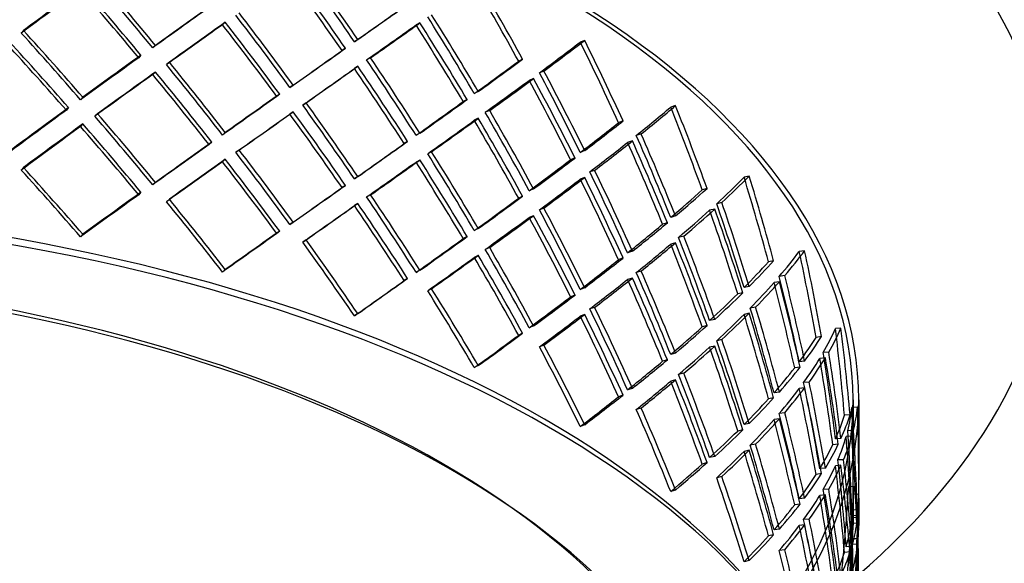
# Model space of a CAD drawing. Header units: millimetres. Extents: x -852 to 852, y -751 to 649.
# Tile 6 of 8: x 190 to 627, y 82 to 323. Entities that reach past the tile are written whole.
import ezdxf

# ---------------------------------------------------------------- set-up
doc = ezdxf.new("R2010")
doc.units = ezdxf.units.MM
doc.layers.add('HIDDEN', color=7, linetype='Continuous')
doc.layers.add('THICK', color=7, linetype='Continuous')

msp = doc.modelspace()

# ---------------------------------------------------------------- linework, layer by layer
at = {"layer": 'HIDDEN'}
for p, q in [((281.25, 321.84), (280, 320.76)), ((367.69, 321.54), (365.94, 320.65)), ((191.63, 318.21), (190.66, 317.05)), ((250.27, 311.59), (249.02, 310.51)), ((340.09, 314.17), (338.58, 313.17)), ((440.83, 313.82), (438.87, 313.04)), ((243.77, 307.25), (242.8, 306.09)), ((334.6, 310.29), (333.09, 309.29)), ((345.75, 306.05), (343.99, 305.16)), ((256.4, 304.11), (255.15, 303.03)), ((340.09, 302.29), (338.58, 301.3)), ((413.27, 305.43), (411.52, 304.54)), ((250.27, 299.72), (249.02, 298.64)), ((422.71, 300.19), (420.74, 299.41)), ((311.44, 293.92), (309.92, 292.93)), ((418.14, 296.82), (416.18, 296.04)), ((217.98, 288.56), (217.01, 287.41)), ((305.38, 289.97), (304.13, 288.89)), ((393.56, 291.09), (391.81, 290.2)), ((317.13, 286.07), (315.62, 285.07)), ((388.63, 287.54), (386.88, 286.64)), ((481.14, 284.82), (479, 284.17)), ((211.64, 283.94), (210.67, 282.78)), ((224.54, 281.22), (223.28, 280.13)), ((311.44, 282.05), (309.92, 281.05)), ((398.63, 282.64), (396.66, 281.86)), ((217.98, 276.69), (217.01, 275.54)), ((393.56, 279.22), (391.81, 278.32)), ((457.83, 278.03), (455.87, 277.25)), ((281.25, 272.86), (280, 271.78)), ((367.69, 272.56), (365.94, 271.67)), ((465.89, 272.24), (463.74, 271.59)), ((275.29, 268.62), (274.04, 267.54)), ((362.18, 268.97), (360.67, 267.98)), ((462, 269.13), (459.86, 268.48)), ((287.41, 265.12), (285.89, 264.12)), ((372.86, 264.36), (371.11, 263.47)), ((440.83, 264.84), (438.87, 264.06)), ((281.25, 260.99), (280, 259.9)), ((367.69, 260.69), (365.94, 259.79)), ((436.54, 261.58), (434.58, 260.8)), ((191.63, 257.35), (190.66, 256.2)), ((445.23, 256.09), (443.07, 255.44)), ((250.27, 250.74), (249.02, 249.66)), ((334.6, 249.43), (333.09, 248.44)), ((340.09, 253.31), (338.58, 252.32)), ((440.83, 252.97), (438.87, 252.19)), ((513.87, 253.52), (511.59, 253.01)), ((243.77, 246.39), (242.8, 245.24)), ((345.75, 245.2), (343.99, 244.3)), ((418.14, 247.84), (416.18, 247.06)), ((495.18, 248.05), (493.04, 247.4)), ((256.4, 243.26), (255.15, 242.17)), ((340.09, 241.44), (338.58, 240.45)), ((413.27, 244.58), (411.52, 243.68)), ((501.72, 241.8), (499.43, 241.29)), ((422.71, 239.34), (420.74, 238.56)), ((498.58, 238.92), (496.29, 238.41)), ((311.44, 233.07), (309.92, 232.07)), ((418.14, 235.97), (416.18, 235.19)), ((477.56, 232.82), (475.42, 232.18)), ((481.14, 235.84), (479, 235.19)), ((217.98, 227.71), (217.01, 226.56)), ((305.38, 229.12), (304.13, 228.04)), ((393.56, 230.24), (391.81, 229.34)), ((317.13, 225.22), (315.62, 224.22)), ((388.63, 226.68), (386.88, 225.79)), ((481.14, 223.96), (479, 223.32)), ((484.8, 226.84), (482.5, 226.32)), ((398.63, 221.79), (396.66, 221)), ((462, 220.15), (459.86, 219.5)), ((538.49, 220.41), (536.1, 220.05)), ((393.56, 218.36), (391.81, 217.47)), ((457.83, 217.18), (455.87, 216.4)), ((524.72, 215.97), (522.43, 215.46)), ((281.25, 212.01), (280, 210.93)), ((367.69, 211.71), (365.94, 210.81)), ((465.89, 211.39), (463.74, 210.74)), ((362.18, 208.12), (360.67, 207.12)), ((462, 208.28), (459.86, 207.63)), ((527.29, 206.64), (524.89, 206.28)), ((529.64, 209.36), (527.24, 208.99)), ((372.86, 203.51), (371.11, 202.62)), ((440.83, 203.99), (438.87, 203.21)), ((511.04, 201.72), (508.76, 201.22)), ((513.87, 204.54), (511.59, 204.03)), ((436.54, 200.72), (434.58, 199.95)), ((340.09, 192.46), (338.58, 191.47)), ((445.23, 195.24), (443.07, 194.59)), ((513.87, 192.66), (511.59, 192.16)), ((516.73, 195.33), (514.32, 194.97)), ((440.83, 192.11), (438.87, 191.34)), ((498.58, 189.94), (496.29, 189.43)), ((413.27, 183.73), (411.52, 182.83)), ((418.14, 186.99), (416.18, 186.21)), ((495.18, 187.2), (493.04, 186.55)), ((554.62, 186.03), (552.16, 185.82)), ((501.72, 180.95), (499.43, 180.44)), ((545.98, 182.28), (543.59, 181.92)), ((422.71, 178.49), (420.74, 177.71)), ((481.14, 174.99), (479, 174.34)), ((498.58, 178.06), (496.29, 177.55)), ((549.21, 175.42), (546.74, 175.21)), ((477.56, 171.97), (475.42, 171.32)), ((538.49, 171.43), (536.1, 171.07)), ((547.68, 172.83), (545.21, 172.62)), ((393.56, 169.38), (391.81, 168.49)), ((536.47, 168.77), (534.08, 168.41)), ((481.14, 163.11), (479, 162.46)), ((484.8, 165.98), (482.5, 165.47)), ((540.51, 162.07), (538.03, 161.86)), ((462, 159.3), (459.86, 158.65)), ((527.29, 157.67), (524.89, 157.3)), ((538.49, 159.56), (536.1, 159.2)), ((457.83, 156.32), (455.87, 155.55)), ((524.72, 155.11), (522.43, 154.6)), ((560, 154.15), (560, 118.81)), ((562.5, 154.15), (562.5, 118.72)), ((465.89, 150.53), (463.74, 149.88)), ((562.01, 150.9), (559.51, 150.85)), ((527.29, 145.79), (524.89, 145.43)), ((529.64, 148.5), (527.24, 148.14)), ((558.64, 147.54), (556.17, 147.33)), ((440.83, 143.14), (438.87, 142.36)), ((511.04, 140.87), (508.76, 140.36)), ((513.87, 143.69), (511.59, 143.18)), ((560.11, 140.52), (557.61, 140.47)), ((554.62, 137.05), (552.16, 136.84)), ((559.44, 138), (556.94, 137.95)), ((513.87, 131.81), (511.59, 131.3)), ((516.73, 134.48), (514.32, 134.11)), ((553.44, 134.49), (550.97, 134.28)), ((498.58, 129.08), (496.29, 128.57)), ((555.77, 127.59), (553.25, 127.53)), ((495.18, 126.34), (493.04, 125.7)), ((547.68, 123.85), (545.21, 123.64)), ((554.62, 125.17), (552.16, 124.96)), ((501.72, 120.09), (499.43, 119.59)), ((545.98, 121.43), (543.59, 121.07)), ((481.14, 114.13), (479, 113.49)), ((549.21, 114.57), (546.74, 114.36)), ((560.53, 115.59), (558.04, 115.69)), ((538.49, 110.58), (536.1, 110.22)), ((547.68, 111.98), (545.21, 111.77)), ((562.48, 112.27), (559.98, 112.22)), ((560, 110.45), (560, 98.53)), ((562.5, 110.54), (562.5, 98.35)), ((536.47, 107.92), (534.08, 107.56)), ((562.18, 105.22), (559.69, 105.32)), ((540.51, 101.22), (538.03, 101.01)), ((562.01, 101.92), (559.51, 101.87)), ((562.37, 102.71), (559.88, 102.82)), ((527.29, 96.81), (524.89, 96.45)), ((538.49, 98.71), (536.1, 98.35)), ((561.68, 99.41), (559.18, 99.36)), ((524.72, 94.26), (522.43, 93.75)), ((562.26, 92.42), (559.75, 92.52)), ((529.64, 87.65), (527.24, 87.29)), ((559.44, 89.02), (556.94, 88.97)), ((562.01, 90.05), (559.51, 89.99)), ((558.64, 86.68), (556.17, 86.47)), ((513.87, 82.83), (511.59, 82.32))]:
    msp.add_line(p, q, dxfattribs=at)
for centre, major_axis, ratio, start_param, end_param in [((0, 154.15), (790, 0), 0.5, 0, 2.617994), ((0, 177.07), (790, 0), 0.5, 0, 1.047198), ((0, 154.15), (-562.5, 0), 0.5, -3.141592, -0.523599), ((0, 154.15), (560, 0), 0.5, 0, 2.617994), ((0, 90.14), (449.76, -651.76), 0.511896, 1.559764, 1.610282), ((0, 90.14), (451.77, -654.67), 0.511896, 1.559764, 1.610057), ((0, 29.29), (477.83, -635.28), 0.467176, 1.665498, 1.71597), ((0, 78.27), (449.76, -651.76), 0.511896, 1.572006, 1.622543), ((0, 78.27), (451.77, -654.67), 0.511896, 1.571952, 1.622264), ((0, 78.27), (560.67, 455.07), 0.099758, 1.092067, 1.14236), ((0, 78.27), (499.26, -615.11), 0.421254, 1.601297, 1.651591), ((0, 29.29), (475.71, -632.46), 0.467176, 1.665778, 1.716476), ((0, 139.12), (418.31, -670.58), 0.555211, 1.472639, 1.523157), ((0, 139.12), (420.18, -673.57), 0.555211, 1.472864, 1.523157), ((0, 78.27), (558.17, 453.05), 0.099758, 1.092067, 1.142585), ((0, 78.27), (497.05, -612.37), 0.421254, 1.601073, 1.651591), ((0, 90.14), (559.71, 420.99), 0.042828, 1.027238, 1.077775), ((0, 90.14), (562.21, 422.87), 0.042828, 1.027183, 1.077496), ((0, 90.14), (559.97, 386.42), 0.015988, -0.932566, -0.882048), ((0, 90.14), (562.47, 388.14), 0.015988, -0.932566, -0.882273), ((0, 29.29), (449.76, -651.76), 0.511896, 1.622543, 1.673242), ((0, 29.29), (451.77, -654.67), 0.511896, 1.622264, 1.672735), ((0, 90.14), (418.31, -670.58), 0.555211, 1.523157, 1.573675), ((0, 90.14), (420.18, -673.57), 0.555211, 1.523157, 1.57345), ((0, 78.27), (559.71, 420.99), 0.042828, 1.014996, 1.065514), ((0, 78.27), (562.21, 422.87), 0.042828, 1.014996, 1.065289), ((0, 78.27), (475.71, -632.46), 0.467176, 1.55248, 1.602998), ((0, 78.27), (477.83, -635.28), 0.467176, 1.552705, 1.602998), ((0, 139.12), (559.36, 348.93), 0.076427, -0.956987, -0.906289), ((0, 139.12), (561.86, 350.49), 0.076427, -0.956481, -0.906009), ((0, 78.27), (418.31, -670.58), 0.555211, 1.535399, 1.585936), ((0, 78.27), (420.18, -673.57), 0.555211, 1.535345, 1.585657), ((0, 29.29), (497.05, -612.37), 0.421254, 1.651591, 1.702109), ((0, 29.29), (499.26, -615.11), 0.421254, 1.651591, 1.701884), ((0, 17.42), (497.05, -612.37), 0.421254, 1.663833, 1.71437), ((0, 17.42), (499.26, -615.11), 0.421254, 1.663778, 1.714091), ((0, 139.12), (558.39, 307.96), 0.137813, -0.796584, -0.746066), ((0, 139.12), (560.88, 309.33), 0.137813, -0.796359, -0.746066), ((0, 139.12), (380.1, -689.2), 0.596697, 1.444419, 1.494937), ((0, 139.12), (381.8, -692.28), 0.596697, 1.444644, 1.494937), ((0, 29.29), (558.17, 453.05), 0.099758, 1.041549, 1.092067), ((0, 29.29), (560.67, 455.07), 0.099758, 1.041774, 1.092067), ((0, 90.14), (559.97, 386.42), 0.015988, -0.995345, -0.944808), ((0, 90.14), (562.47, 388.14), 0.015988, -0.995066, -0.944754), ((0, 29.29), (420.18, -673.57), 0.555211, 1.585657, 1.636128), ((0, 29.29), (475.71, -632.46), 0.467176, 1.602998, 1.653516), ((0, 29.29), (477.83, -635.28), 0.467176, 1.602998, 1.653291), ((0, 78.27), (562.47, 388.14), 0.015988, -0.982859, -0.932566), ((0, 78.27), (451.77, -654.67), 0.511896, 1.509471, 1.559764), ((0, 29.29), (418.31, -670.58), 0.555211, 1.585936, 1.636635), ((0, 90.14), (559.36, 348.93), 0.076427, -0.843509, -0.792991), ((0, 90.14), (561.86, 350.49), 0.076427, -0.843509, -0.793216), ((0, 78.27), (559.71, 420.99), 0.042828, 1.077775, 1.128474), ((0, 78.27), (562.21, 422.87), 0.042828, 1.077496, 1.127967), ((0, 17.42), (475.71, -632.46), 0.467176, 1.61524, 1.665778), ((0, 17.42), (477.83, -635.28), 0.467176, 1.615186, 1.665498), ((0, 78.27), (559.97, 386.42), 0.015988, -0.983084, -0.932566), ((0, 78.27), (449.76, -651.76), 0.511896, 1.509246, 1.559764), ((0, 90.14), (380.1, -689.2), 0.596697, 1.494937, 1.545455), ((0, 90.14), (381.8, -692.28), 0.596697, 1.494937, 1.54523), ((0, 139.12), (558.39, 307.96), 0.137813, -0.859544, -0.808845), ((0, 139.12), (560.88, 309.33), 0.137813, -0.859037, -0.808566), ((0, 78.27), (380.1, -689.2), 0.596697, 1.507179, 1.557716), ((0, 78.27), (381.8, -692.28), 0.596697, 1.507124, 1.557437), ((0, 29.29), (559.71, 420.99), 0.042828, 0.964478, 1.014996), ((0, 29.29), (562.21, 422.87), 0.042828, 0.964702, 1.014996), ((0, 29.29), (449.76, -651.76), 0.511896, 1.559764, 1.610282), ((0, 29.29), (451.77, -654.67), 0.511896, 1.559764, 1.610057), ((0, 90.14), (559.36, 348.93), 0.076427, -0.906289, -0.855751), ((0, 90.14), (561.86, 350.49), 0.076427, -0.906009, -0.855697), ((0, 139.12), (560.05, 263.88), 0.198755, -0.688211, -0.637918), ((0, 139.12), (334.98, -710.96), 0.635591, 1.427128, 1.477421), ((0, 29.29), (558.17, 453.05), 0.099758, 1.104309, 1.154846), ((0, 29.29), (560.67, 455.07), 0.099758, 1.104254, 1.154567), ((0, -31.56), (475.71, -632.46), 0.467176, 1.665778, 1.716476), ((0, -31.56), (477.83, -635.28), 0.467176, 1.665498, 1.71597), ((0, 78.27), (559.97, 386.42), 0.015988, -1.046044, -0.995345), ((0, 78.27), (562.47, 388.14), 0.015988, -1.045537, -0.995066), ((0, 17.42), (449.76, -651.76), 0.511896, 1.572006, 1.622543), ((0, 17.42), (451.77, -654.67), 0.511896, 1.571952, 1.622264), ((0, 29.29), (380.1, -689.2), 0.596697, 1.557716, 1.608415), ((0, 29.29), (381.8, -692.28), 0.596697, 1.557437, 1.607908), ((0, 139.12), (557.56, 262.71), 0.198755, -0.688436, -0.637918), ((0, 139.12), (333.49, -707.8), 0.635591, 1.426903, 1.477421), ((0, 17.42), (558.17, 453.05), 0.099758, 1.092067, 1.142585), ((0, 17.42), (560.67, 455.07), 0.099758, 1.092067, 1.14236), ((0, 17.42), (497.05, -612.37), 0.421254, 1.601073, 1.651591), ((0, 17.42), (499.26, -615.11), 0.421254, 1.601297, 1.651591), ((0, 78.27), (559.36, 348.93), 0.076427, -0.894027, -0.843509), ((0, 78.27), (561.86, 350.49), 0.076427, -0.893803, -0.843509), ((0, 78.27), (418.31, -670.58), 0.555211, 1.472639, 1.523157), ((0, 78.27), (420.18, -673.57), 0.555211, 1.472864, 1.523157), ((0, 90.14), (558.39, 307.96), 0.137813, -0.746066, -0.695548), ((0, 90.14), (560.88, 309.33), 0.137813, -0.746066, -0.695773), ((0, 90.14), (333.49, -707.8), 0.635591, 1.477421, 1.527939), ((0, 90.14), (334.98, -710.96), 0.635591, 1.477421, 1.527714), ((0, 29.29), (559.71, 420.99), 0.042828, 1.027238, 1.077775), ((0, 29.29), (562.21, 422.87), 0.042828, 1.027183, 1.077496), ((0, 29.29), (559.97, 386.42), 0.015988, -0.932566, -0.882048), ((0, 29.29), (562.47, 388.14), 0.015988, -0.932566, -0.882273), ((0, 139.12), (557.56, 262.71), 0.198755, -0.751396, -0.700697), ((0, 139.12), (560.05, 263.88), 0.198755, -0.750889, -0.700418), ((0, 78.27), (333.49, -707.8), 0.635591, 1.489663, 1.5402), ((0, 78.27), (334.98, -710.96), 0.635591, 1.489609, 1.539921), ((0, -42.26), (-562.5, 0), 0.5, -3.141592, -0.523599), ((0, -37.93), (-560, 0), 0.5, -3.141592, -0.523599), ((0, -31.56), (449.76, -651.76), 0.511896, 1.622543, 1.673242), ((0, -31.56), (451.77, -654.67), 0.511896, 1.622264, 1.672735), ((0, 29.29), (418.31, -670.58), 0.555211, 1.523157, 1.573675), ((0, 29.29), (420.18, -673.57), 0.555211, 1.523157, 1.57345), ((0, 17.42), (559.71, 420.99), 0.042828, 1.014996, 1.065514), ((0, 17.42), (562.21, 422.87), 0.042828, 1.014996, 1.065289), ((0, 17.42), (475.71, -632.46), 0.467176, 1.55248, 1.602998), ((0, 17.42), (477.83, -635.28), 0.467176, 1.552705, 1.602998), ((0, 78.27), (559.36, 348.93), 0.076427, -0.956987, -0.906289), ((0, 78.27), (561.86, 350.49), 0.076427, -0.956481, -0.906009), ((0, 17.42), (418.31, -670.58), 0.555211, 1.535399, 1.585936), ((0, 17.42), (420.18, -673.57), 0.555211, 1.535345, 1.585657), ((0, 90.14), (558.39, 307.96), 0.137813, -0.808845, -0.758308), ((0, 90.14), (560.88, 309.33), 0.137813, -0.808566, -0.758254), ((0, -31.56), (497.05, -612.37), 0.421254, 1.651591, 1.702109), ((0, -31.56), (499.26, -615.11), 0.421254, 1.651591, 1.701884), ((0, 29.29), (333.49, -707.8), 0.635591, 1.5402, 1.590899), ((0, 29.29), (334.98, -710.96), 0.635591, 1.539921, 1.590392), ((0, 29.29), (562.47, 388.14), 0.015988, -0.995066, -0.944754), ((0, 78.27), (558.39, 307.96), 0.137813, -0.796584, -0.746066), ((0, 78.27), (560.88, 309.33), 0.137813, -0.796359, -0.746066), ((0, 78.27), (380.1, -689.2), 0.596697, 1.444419, 1.494937), ((0, 78.27), (381.8, -692.28), 0.596697, 1.444644, 1.494937), ((0, 139.12), (557.34, 212.18), 0.256727, -0.566823, -0.516306), ((0, 139.12), (559.83, 213.13), 0.256727, -0.566599, -0.516306), ((0, 139.12), (276.46, -726.18), 0.670641, 1.422852, 1.47337), ((0, 139.12), (277.69, -729.42), 0.670641, 1.423077, 1.47337), ((0, -31.56), (558.17, 453.05), 0.099758, 1.041549, 1.092067), ((0, -31.56), (560.67, 455.07), 0.099758, 1.041774, 1.092067), ((0, 29.29), (559.97, 386.42), 0.015988, -0.995345, -0.944808), ((0, -31.56), (420.18, -673.57), 0.555211, 1.585657, 1.636128), ((0, 90.14), (557.56, 262.71), 0.198755, -0.637918, -0.5874), ((0, 90.14), (560.05, 263.88), 0.198755, -0.637918, -0.587625), ((0, -31.56), (475.71, -632.46), 0.467176, 1.602998, 1.653516), ((0, -31.56), (477.83, -635.28), 0.467176, 1.602998, 1.653291), ((0, 17.42), (562.47, 388.14), 0.015988, -0.982859, -0.932566), ((0, 17.42), (451.77, -654.67), 0.511896, 1.509471, 1.559764), ((0, -31.56), (418.31, -670.58), 0.555211, 1.585936, 1.636635), ((0, 29.29), (559.36, 348.93), 0.076427, -0.843509, -0.792991), ((0, 29.29), (561.86, 350.49), 0.076427, -0.843509, -0.793216), ((0, 90.14), (276.46, -726.18), 0.670641, 1.47337, 1.523888), ((0, 90.14), (277.69, -729.42), 0.670641, 1.47337, 1.523663), ((0, 17.42), (559.97, 386.42), 0.015988, -0.983084, -0.932566), ((0, 17.42), (449.76, -651.76), 0.511896, 1.509246, 1.559764), ((0, 29.29), (380.1, -689.2), 0.596697, 1.494937, 1.545455), ((0, 29.29), (381.8, -692.28), 0.596697, 1.494937, 1.54523), ((0, 139.12), (557.34, 212.18), 0.256727, -0.629783, -0.579085), ((0, 139.12), (559.83, 213.13), 0.256727, -0.629277, -0.578805), ((0, 78.27), (276.46, -726.18), 0.670641, 1.485612, 1.536149), ((0, 78.27), (277.69, -729.42), 0.670641, 1.485557, 1.53587), ((0, -37.93), (-500, 0), 0.5, -3.141592, -0.523599), ((0, 78.27), (558.39, 307.96), 0.137813, -0.859544, -0.808845), ((0, 78.27), (560.88, 309.33), 0.137813, -0.859037, -0.808566), ((0, 17.42), (380.1, -689.2), 0.596697, 1.507179, 1.557716), ((0, 17.42), (381.8, -692.28), 0.596697, 1.507124, 1.557437), ((0, 90.14), (557.56, 262.71), 0.198755, -0.700697, -0.65016), ((0, 90.14), (560.05, 263.88), 0.198755, -0.700418, -0.650106), ((0, -42.26), (-505, 0), 0.5, -3.141592, -0.523599), ((0, -31.56), (559.71, 420.99), 0.042828, 0.964478, 1.014996), ((0, -31.56), (562.21, 422.87), 0.042828, 0.964702, 1.014996), ((0, -31.56), (449.76, -651.76), 0.511896, 1.559764, 1.610282), ((0, -31.56), (451.77, -654.67), 0.511896, 1.559764, 1.610057), ((0, 29.29), (559.36, 348.93), 0.076427, -0.906289, -0.855751), ((0, 29.29), (561.86, 350.49), 0.076427, -0.906009, -0.855697), ((0, 78.27), (557.56, 262.71), 0.198755, -0.688436, -0.637918), ((0, 78.27), (560.05, 263.88), 0.198755, -0.688211, -0.637918), ((0, 78.27), (333.49, -707.8), 0.635591, 1.426903, 1.477421), ((0, 78.27), (334.98, -710.96), 0.635591, 1.427128, 1.477421), ((0, 29.29), (276.46, -726.18), 0.670641, 1.536149, 1.586848), ((0, 29.29), (277.69, -729.42), 0.670641, 1.53587, 1.586341), ((0, -31.56), (380.1, -689.2), 0.596697, 1.557716, 1.608415), ((0, -31.56), (381.8, -692.28), 0.596697, 1.557437, 1.607908), ((0, 139.12), (557.96, 155.39), 0.307619, -0.429196, -0.378679), ((0, 139.12), (560.45, 156.08), 0.307619, -0.428972, -0.378679), ((0, 139.12), (207.03, -743.37), 0.699958, 1.434815, 1.485333), ((0, 139.12), (207.95, -746.69), 0.699958, 1.43504, 1.485333), ((0, 17.42), (559.36, 348.93), 0.076427, -0.894027, -0.843509), ((0, 17.42), (561.86, 350.49), 0.076427, -0.893803, -0.843509), ((0, 17.42), (418.31, -670.58), 0.555211, 1.472639, 1.523157), ((0, 17.42), (420.18, -673.57), 0.555211, 1.472864, 1.523157), ((0, 29.29), (558.39, 307.96), 0.137813, -0.746066, -0.695548), ((0, 29.29), (560.88, 309.33), 0.137813, -0.746066, -0.695773), ((0, 90.14), (557.34, 212.18), 0.256727, -0.516306, -0.465788), ((0, 90.14), (559.83, 213.13), 0.256727, -0.516306, -0.466012), ((0, 29.29), (333.49, -707.8), 0.635591, 1.477421, 1.527939), ((0, 29.29), (334.98, -710.96), 0.635591, 1.477421, 1.527714), ((0, -31.56), (559.97, 386.42), 0.015988, -0.932566, -0.882048), ((0, -31.56), (562.47, 388.14), 0.015988, -0.932566, -0.882273), ((0, 78.27), (557.56, 262.71), 0.198755, -0.751396, -0.700697), ((0, 78.27), (560.05, 263.88), 0.198755, -0.750889, -0.700418), ((0, 17.42), (333.49, -707.8), 0.635591, 1.489663, 1.5402), ((0, 17.42), (334.98, -710.96), 0.635591, 1.489609, 1.539921), ((0, 139.12), (557.96, 155.39), 0.307619, -0.492156, -0.441458), ((0, 139.12), (560.45, 156.08), 0.307619, -0.49165, -0.441178), ((0, 78.27), (207.03, -743.37), 0.699958, 1.497575, 1.548112), ((0, 90.14), (207.03, -743.37), 0.699958, 1.485333, 1.535851), ((0, 78.27), (207.95, -746.69), 0.699958, 1.497521, 1.547833), ((0, 90.14), (207.95, -746.69), 0.699958, 1.485333, 1.535626), ((0, -31.56), (418.31, -670.58), 0.555211, 1.523157, 1.573675), ((0, -31.56), (420.18, -673.57), 0.555211, 1.523157, 1.57345), ((0, 90.14), (557.34, 212.18), 0.256727, -0.579085, -0.528548), ((0, 90.14), (559.83, 213.13), 0.256727, -0.578805, -0.528493), ((0, 29.29), (558.39, 307.96), 0.137813, -0.808845, -0.758308), ((0, 29.29), (560.88, 309.33), 0.137813, -0.808566, -0.758254), ((0, -31.56), (333.49, -707.8), 0.635591, 1.5402, 1.590899), ((0, -31.56), (334.98, -710.96), 0.635591, 1.539921, 1.590392), ((0, 78.27), (559.83, 213.13), 0.256727, -0.566599, -0.516306), ((0, 78.27), (277.69, -729.42), 0.670641, 1.423077, 1.47337), ((0, 29.29), (207.03, -743.37), 0.699958, 1.548112, 1.598811), ((0, 29.29), (207.95, -746.69), 0.699958, 1.547833, 1.598305), ((0, 17.42), (558.39, 307.96), 0.137813, -0.796584, -0.746066), ((0, 17.42), (560.88, 309.33), 0.137813, -0.796359, -0.746066), ((0, 17.42), (380.1, -689.2), 0.596697, 1.444419, 1.494937), ((0, 17.42), (381.8, -692.28), 0.596697, 1.444644, 1.494937), ((0, 78.27), (557.34, 212.18), 0.256727, -0.566823, -0.516306), ((0, 78.27), (276.46, -726.18), 0.670641, 1.422852, 1.47337), ((0, -31.56), (561.86, 350.49), 0.076427, -0.843509, -0.793216), ((0, 29.29), (557.56, 262.71), 0.198755, -0.637918, -0.5874), ((0, 29.29), (560.05, 263.88), 0.198755, -0.637918, -0.587625), ((0, 139.12), (559.1, 92), 0.345682, -0.274893, -0.224375), ((0, 139.12), (561.59, 92.41), 0.345682, -0.274668, -0.224375), ((0, 139.12), (124.6, -757.17), 0.721054, 1.463455, 1.513973), ((0, 139.12), (125.15, -760.55), 0.721054, 1.46368, 1.513973), ((0, -31.56), (559.36, 348.93), 0.076427, -0.843509, -0.792991), ((0, 29.29), (276.46, -726.18), 0.670641, 1.47337, 1.523888), ((0, 29.29), (277.69, -729.42), 0.670641, 1.47337, 1.523663), ((0, 90.14), (557.96, 155.39), 0.307619, -0.378679, -0.328161), ((0, 90.14), (560.45, 156.08), 0.307619, -0.378679, -0.328385), ((0, -31.56), (380.1, -689.2), 0.596697, 1.494937, 1.545455), ((0, -31.56), (381.8, -692.28), 0.596697, 1.494937, 1.54523), ((0, 78.27), (557.34, 212.18), 0.256727, -0.629783, -0.579085), ((0, 78.27), (559.83, 213.13), 0.256727, -0.629277, -0.578805), ((0, 17.42), (276.46, -726.18), 0.670641, 1.485612, 1.536149), ((0, 17.42), (277.69, -729.42), 0.670641, 1.485557, 1.53587), ((0, 90.14), (124.6, -757.17), 0.721054, 1.513973, 1.564491), ((0, 90.14), (125.15, -760.55), 0.721054, 1.513973, 1.564266), ((0, 29.29), (557.56, 262.71), 0.198755, -0.700697, -0.65016), ((0, 29.29), (560.05, 263.88), 0.198755, -0.700418, -0.650106), ((0, 139.12), (559.1, 92), 0.345682, -0.337853, -0.287154), ((0, 139.12), (561.59, 92.41), 0.345682, -0.337346, -0.286875), ((0, 78.27), (124.6, -757.17), 0.721054, 1.526215, 1.576752), ((0, 78.27), (125.15, -760.55), 0.721054, 1.526161, 1.576473), ((0, 90.14), (557.96, 155.39), 0.307619, -0.441458, -0.39092), ((0, 90.14), (560.45, 156.08), 0.307619, -0.441178, -0.390866), ((0, 17.42), (557.56, 262.71), 0.198755, -0.688436, -0.637918), ((0, 17.42), (560.05, 263.88), 0.198755, -0.688211, -0.637918), ((0, 17.42), (333.49, -707.8), 0.635591, 1.426903, 1.477421), ((0, 17.42), (334.98, -710.96), 0.635591, 1.427128, 1.477421), ((0, -31.56), (276.46, -726.18), 0.670641, 1.536149, 1.586848), ((0, -31.56), (277.69, -729.42), 0.670641, 1.53587, 1.586341), ((0, 29.29), (124.6, -757.17), 0.721054, 1.576752, 1.627451), ((0, 29.29), (125.15, -760.55), 0.721054, 1.576473, 1.626944), ((0, 78.27), (557.96, 155.39), 0.307619, -0.429196, -0.378679), ((0, 78.27), (560.45, 156.08), 0.307619, -0.428972, -0.378679), ((0, 78.27), (207.03, -743.37), 0.699958, 1.434815, 1.485333), ((0, 78.27), (207.95, -746.69), 0.699958, 1.43504, 1.485333), ((0, 154.15), (-562.5, 0), 0.5, 0, 2.617994), ((0, 154.15), (560, 0), 0.5, -3.141592, -0.523599), ((0, -31.56), (558.39, 307.96), 0.137813, -0.746066, -0.695548), ((0, -31.56), (560.88, 309.33), 0.137813, -0.746066, -0.695773), ((0, 154.15), (560, 0), 0.5, -0.523599, 0), ((0, 154.15), (-562.5, 0), 0.5, 2.617994, 3.141593), ((0, 29.29), (557.34, 212.18), 0.256727, -0.516306, -0.465788), ((0, 29.29), (559.83, 213.13), 0.256727, -0.516306, -0.466012), ((0, -31.56), (333.49, -707.8), 0.635591, 1.477421, 1.527939), ((0, -31.56), (334.98, -710.96), 0.635591, 1.477421, 1.527714), ((0, 139.12), (559.93, 23.43), 0.364712, -0.107664, -0.057146), ((0, 139.12), (31.98, -764.46), 0.731347, 1.513651, 1.555538), ((0, 139.12), (562.43, 23.53), 0.364712, -0.107439, -0.057146), ((0, 139.12), (32.13, -767.87), 0.731347, 1.513651, 1.555538), ((0, 78.27), (557.96, 155.39), 0.307619, -0.492156, -0.441458), ((0, 78.27), (560.45, 156.08), 0.307619, -0.49165, -0.441178), ((0, 17.42), (207.03, -743.37), 0.699958, 1.497575, 1.548112), ((0, 29.29), (207.03, -743.37), 0.699958, 1.485333, 1.535851), ((0, 17.42), (207.95, -746.69), 0.699958, 1.497521, 1.547833), ((0, 29.29), (207.95, -746.69), 0.699958, 1.485333, 1.535626), ((0, 90.14), (559.1, 92), 0.345682, -0.224375, -0.173857), ((0, 90.14), (561.59, 92.41), 0.345682, -0.224375, -0.174082), ((0, 29.29), (557.34, 212.18), 0.256727, -0.579085, -0.528548), ((0, 29.29), (559.83, 213.13), 0.256727, -0.578805, -0.528493), ((0, 90.14), (31.98, -764.46), 0.731347, 1.555538, 1.606056), ((0, 90.14), (32.13, -767.87), 0.731347, 1.555538, 1.605831), ((0, 139.12), (559.93, 23.43), 0.364712, -0.170624, -0.119925), ((0, 139.12), (562.43, 23.53), 0.364712, -0.170117, -0.119646), ((0, 78.27), (31.98, -764.46), 0.731347, 1.56778, 1.618318), ((0, 78.27), (32.13, -767.87), 0.731347, 1.567726, 1.618038), ((0, 17.42), (557.34, 212.18), 0.256727, -0.566823, -0.516306), ((0, 17.42), (559.83, 213.13), 0.256727, -0.566599, -0.516306), ((0, 17.42), (276.46, -726.18), 0.670641, 1.422852, 1.47337), ((0, 17.42), (277.69, -729.42), 0.670641, 1.423077, 1.47337), ((0, -31.56), (207.03, -743.37), 0.699958, 1.548112, 1.598811), ((0, -31.56), (207.95, -746.69), 0.699958, 1.547833, 1.598305), ((0, 90.14), (559.1, 92), 0.345682, -0.287154, -0.236617), ((0, 90.14), (561.59, 92.41), 0.345682, -0.286875, -0.236562), ((0, 29.29), (31.98, -764.46), 0.731347, 1.618318, 1.669016), ((0, 29.29), (32.13, -767.87), 0.731347, 1.618038, 1.66851), ((0, -31.56), (557.56, 262.71), 0.198755, -0.637918, -0.5874), ((0, -31.56), (560.05, 263.88), 0.198755, -0.637918, -0.587625), ((0, 78.27), (559.1, 92), 0.345682, -0.274893, -0.224375), ((0, 78.27), (561.59, 92.41), 0.345682, -0.274668, -0.224375), ((0, 78.27), (124.6, -757.17), 0.721054, 1.463455, 1.513973), ((0, 78.27), (125.15, -760.55), 0.721054, 1.46368, 1.513973), ((0, -31.56), (276.46, -726.18), 0.670641, 1.47337, 1.523888), ((0, -31.56), (277.69, -729.42), 0.670641, 1.47337, 1.523663), ((0, 29.29), (557.96, 155.39), 0.307619, -0.378679, -0.328161), ((0, 29.29), (560.45, 156.08), 0.307619, -0.378679, -0.328385), ((0, 139.12), (31.98, -764.46), 0.731347, 1.50502, 1.513651), ((0, 139.12), (32.13, -767.87), 0.731347, 1.505245, 1.513651), ((0, 29.29), (124.6, -757.17), 0.721054, 1.513973, 1.564491), ((0, 29.29), (125.15, -760.55), 0.721054, 1.513973, 1.564266), ((0, 139.12), (-63.62, -762.94), 0.729249, 1.550357, 1.600874), ((0, 139.12), (-63.9, -766.35), 0.729249, 1.550581, 1.600874), ((0, 139.12), (-559.75, 46.68), 0.360808, -3.078257, -3.027739), ((0, 139.12), (-562.25, 46.88), 0.360808, -3.078032, -3.027739), ((0, 78.27), (559.1, 92), 0.345682, -0.337853, -0.287154), ((0, 78.27), (561.59, 92.41), 0.345682, -0.337346, -0.286875), ((0, 17.42), (124.6, -757.17), 0.721054, 1.526215, 1.576752), ((0, 17.42), (125.15, -760.55), 0.721054, 1.526161, 1.576473), ((0, 90.14), (559.93, 23.43), 0.364712, -0.057146, -0.015258), ((0, 90.14), (559.93, 23.43), 0.364712, -0.015258, -0.006628), ((0, 90.14), (562.43, 23.53), 0.364712, -0.057146, -0.015258), ((0, 90.14), (562.43, 23.53), 0.364712, -0.015258, -0.006853), ((0, 29.29), (557.96, 155.39), 0.307619, -0.441458, -0.39092), ((0, 29.29), (560.45, 156.08), 0.307619, -0.441178, -0.390866), ((0, 90.14), (-63.62, -762.94), 0.729249, 1.600874, 1.651392), ((0, 90.14), (-63.9, -766.35), 0.729249, 1.600874, 1.651168), ((0, -31.56), (124.6, -757.17), 0.721054, 1.576752, 1.627451), ((0, -31.56), (125.15, -760.55), 0.721054, 1.576473, 1.626944), ((0, 78.27), (-63.62, -762.94), 0.729249, 1.613116, 1.663654), ((0, 139.12), (-559.75, 46.68), 0.360808, -3.111514, -3.090518), ((0, 78.27), (-63.9, -766.35), 0.729249, 1.613062, 1.663374), ((0, 139.12), (-562.25, 46.88), 0.360808, -3.111514, -3.090239), ((0, 17.42), (557.96, 155.39), 0.307619, -0.429196, -0.378679), ((0, 17.42), (560.45, 156.08), 0.307619, -0.428972, -0.378679), ((0, 17.42), (207.03, -743.37), 0.699958, 1.434815, 1.485333), ((0, 17.42), (207.95, -746.69), 0.699958, 1.43504, 1.485333), ((0, 90.14), (559.93, 23.43), 0.364712, -0.119925, -0.069388), ((0, 90.14), (562.43, 23.53), 0.364712, -0.119646, -0.069334), ((0, 139.12), (-559.75, 46.68), 0.360808, -3.141217, -3.111514), ((0, 139.12), (-562.25, 46.88), 0.360808, -3.14071, -3.111514), ((0, -31.56), (557.34, 212.18), 0.256727, -0.516306, -0.465788), ((0, -31.56), (559.83, 213.13), 0.256727, -0.516306, -0.466012), ((0, 29.29), (-63.62, -762.94), 0.729249, 1.68465, 1.714352), ((0, 29.29), (-63.9, -766.35), 0.729249, 1.68465, 1.713846), ((0, -31.56), (207.95, -746.69), 0.699958, 1.485333, 1.535626), ((0, 78.27), (559.93, 23.43), 0.364712, -0.107664, -0.057146), ((0, 78.27), (31.98, -764.46), 0.731347, 1.513651, 1.555538), ((0, 78.27), (562.43, 23.53), 0.364712, -0.107439, -0.057146), ((0, 78.27), (32.13, -767.87), 0.731347, 1.513651, 1.555538), ((0, -31.56), (207.03, -743.37), 0.699958, 1.485333, 1.535851), ((0, 29.29), (559.1, 92), 0.345682, -0.224375, -0.173857), ((0, 29.29), (561.59, 92.41), 0.345682, -0.224375, -0.174082)]:
    msp.add_ellipse(centre, major_axis=major_axis, ratio=ratio, start_param=start_param, end_param=end_param, dxfattribs=at)
at = {"layer": 'THICK'}
for centre, major_axis, start_param, end_param in [((0, 238.21), (719.4, 0), 1.047198, 4.18879), ((0, 238.21), (648.8, 0), -0.523599, 2.617994), ((0, 238.21), (719.4, 0), -0.523599, 1.047198), ((0, 238.21), (648.8, 0), 2.617994, 5.759587), ((0, 154.15), (790, 0), -3.141592, -0.523599)]:
    msp.add_ellipse(centre, major_axis=major_axis, ratio=0.5, start_param=start_param, end_param=end_param, dxfattribs=at)

doc.saveas('drawing.dxf')
